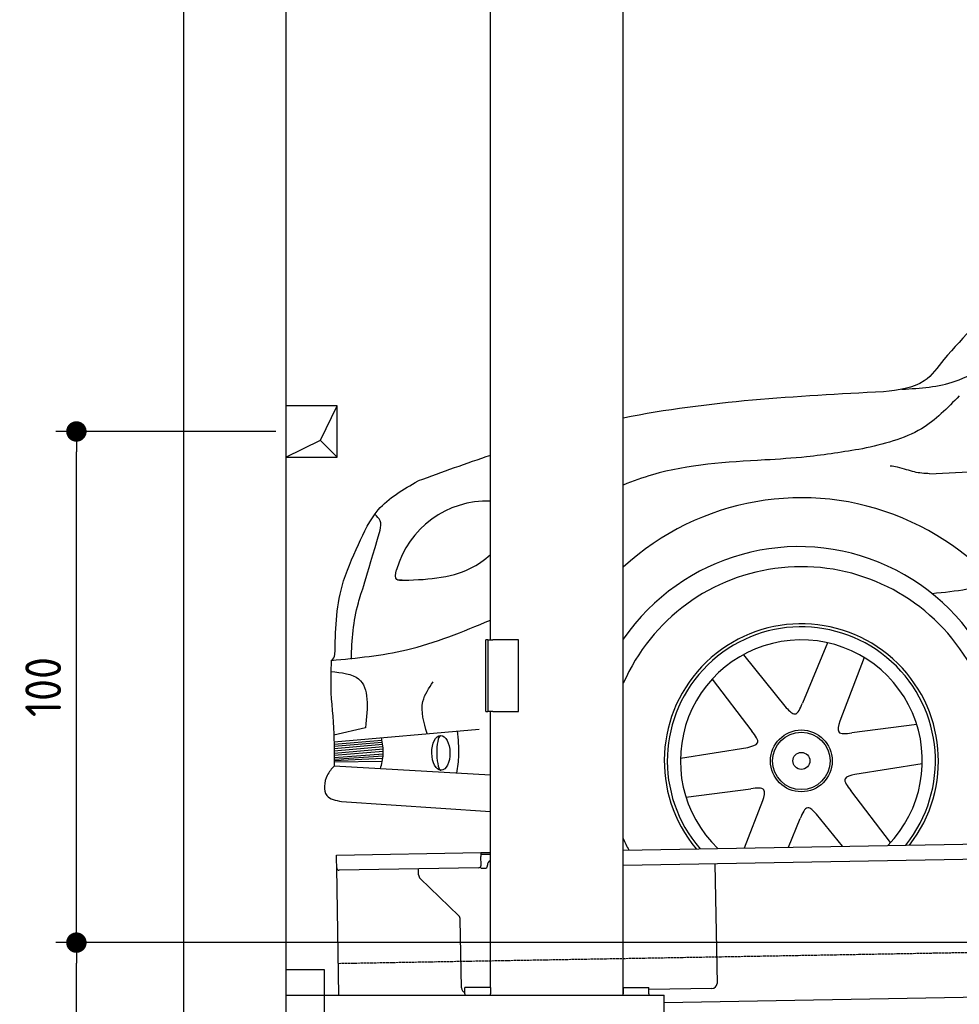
# Model space of a CAD drawing. Header units: millimetres. Extents: x 552 to 7231, y 5667 to 12136.
# Tile 2 of 6: x 552 to 2390, y 7995 to 9922. Entities that reach past the tile are written whole.
import ezdxf

# ---------------------------------------------------------------- set-up
doc = ezdxf.new("R2010")
doc.units = ezdxf.units.MM
doc.linetypes.add('GEN3', pattern=[6.25, 5, -1.25])
doc.layers.get('0').update_dxf_attribs({"lineweight": 25})
for name, color, linetype, lineweight in [('3', 6, 'GEN3', 25), ('4', 3, 'Continuous', 25), ('5', 3, 'Continuous', 25), ('breakthrough', 1, 'Continuous', 25)]:
    doc.layers.add(name, color=color, linetype=linetype, lineweight=lineweight)
doc.layers.add('Car', color=10, linetype='Continuous')
doc.styles.get("Standard").update_dxf_attribs({"font": 'ISOCP.SHX'})
doc.dimstyles.new('GEN-ISO$0', dxfattribs={"dimscale": 20, "dimtxt": 3.5, "dimasz": 2, "dimexe": 2, "dimexo": 1, "dimgap": 1.5, "dimtad": 1, "dimdec": 1, "dimlfac": 0.1, "dimdsep": 46, "dimtxsty": 'Standard', "dimblk": 'PUNKT', "dimcen": 2, "dimclrd": 256, "dimclre": 256, "dimclrt": 2, "dimadec": 0, "dimazin": 0, "dimtp": 0.1, "dimtm": 0.1, "dimtfac": 0.71, "dimtdec": 1, "dimtmove": 2, "dimatfit": 3, "dimldrblk": 'PUNKT', "dimfxl": 1, "dimtolj": 1, "dimarcsym": 0})

# ---------------------------------------------------------------- blocks, each defined once
blk = doc.blocks.new('PUNKT')
at = {"layer": '4', "color": 0, "linetype": 'ByBlock'}
blk.add_line((-0.5, 0), (-1, 0), dxfattribs=at)
at = {"layer": '4', "color": 0, "linetype": 'ByBlock', "const_width": 0.5}
blk.add_lwpolyline([(-0.25, 0, 1), (0.25, 0, 1)], format="xyb", close=True, dxfattribs=at)
blk = doc.blocks.new('*D6')
at = {"layer": '4', "lineweight": -2, "transparency": 16777216}
for p, q in [((2061.8, 8115.9), (622.8, 8115.9)), ((662.8, 6205.9), (662.8, 8075.9)), ((1052.8, 6165.9), (622.8, 6165.9))]:
    blk.add_line(p, q, dxfattribs=at)
at = {"layer": 'Defpoints', "color": 0, "transparency": 16777216}
for p in [(662.8, 8115.9), (2081.8, 8115.9), (1072.8, 6165.9)]:
    blk.add_point(p, dxfattribs=at)
at = {"layer": '4', "lineweight": -2, "transparency": 16777216, "xscale": 40, "yscale": 40, "zscale": 40}
for p, rotation in [((662.8, 8115.9), 90), ((662.8, 6165.9), 270)]:
    blk.add_blockref('PUNKT', p, dxfattribs=dict(at, rotation=rotation))
at = {"layer": '4', "color": 2, "transparency": 16777216, "insert": (597.8, 7140.9), "char_height": 70, "attachment_point": 5, "rotation": 90}
blk.add_mtext('\\A1;195', dxfattribs=at)
blk = doc.blocks.new('*D7')
at = {"layer": '4', "lineweight": -2, "transparency": 16777216}
for p, q in [((1052.8, 9115.9), (622.8, 9115.9)), ((662.8, 8155.9), (662.8, 9075.9)), ((852.8, 8115.9), (622.8, 8115.9))]:
    blk.add_line(p, q, dxfattribs=at)
at = {"layer": '4', "lineweight": -2, "transparency": 16777216, "xscale": 40, "yscale": 40, "zscale": 40}
for p, rotation in [((662.8, 9115.9), 90), ((662.8, 8115.9), 270)]:
    blk.add_blockref('PUNKT', p, dxfattribs=dict(at, rotation=rotation))
at = {"layer": '4', "color": 2, "transparency": 16777216, "insert": (597.8, 8615.9), "char_height": 70, "attachment_point": 5, "rotation": 90}
blk.add_mtext('\\A1;100', dxfattribs=at)

msp = doc.modelspace()

# ---------------------------------------------------------------- linework, layer by layer
for p, q in [((872.77, 5915.9), (872.77, 11815.9)), ((1072.77, 11615.9), (1072.77, 6165.9)), ((1472.77, 8708.02), (1472.77, 10333.02)), ((1732.77, 8013.02), (1732.77, 10333.02)), ((1467.77, 8708.02), (1463.77, 8708.02)), ((1463.77, 8568.02), (1463.77, 8708.02)), ((1467.77, 8708.02), (1477.77, 8708.02)), ((1467.77, 8708.02), (1467.77, 8568.02)), ((1527.77, 8708.02), (1477.77, 8708.02)), ((1527.77, 8568.02), (1527.77, 8708.02)), ((1463.77, 8568.02), (1467.77, 8568.02)), ((1477.77, 8568.02), (1467.77, 8568.02)), ((1472.77, 8027.85), (1472.77, 8568.02)), ((1477.77, 8568.02), (1527.77, 8568.02)), ((1732.77, 8297.07), (4392.09, 8343.49)), ((4387.61, 8313.41), (1732.77, 8267.07)), ((1171.58, 8287.28), (1454.03, 8292.21)), ((1171.72, 8279.28), (1171.58, 8287.28)), ((1454.03, 8292.21), (1464.03, 8292.38)), ((1454.03, 8292.21), (1454.17, 8284.21)), ((1464.1, 8288.38), (1454.1, 8288.21)), ((1454.47, 8267.21), (1454.17, 8284.21)), ((1464.03, 8292.38), (1472.77, 8292.53)), ((1472.77, 8288.53), (1464.1, 8288.38)), ((1172.01, 8262.28), (1171.72, 8279.28)), ((1466.99, 8266.43), (1466.97, 8267.43)), ((1911.99, 8270.2), (1916.07, 8036.23)), ((1176.36, 8013.02), (1172.01, 8262.28)), ((1449.56, 8262.12), (1177.1, 8257.37)), ((1332.28, 8248.22), (1332.08, 8260.07)), ((1457.08, 8261.26), (1462.07, 8261.34)), ((1410.76, 8168.36), (1335.34, 8241.2)), ((1416.15, 8027.51), (1413.81, 8161.34)), ((1072.77, 8063.02), (1147.77, 8063.02)), ((1147.77, 8063.02), (1147.77, 7858.02)), ((4146.36, 8039.16), (1812.77, 7998.42)), ((1472.77, 8028.02), (1422.77, 8028.02)), ((1422.77, 8016.02), (1422.77, 8028.02)), ((1422.77, 8016.02), (1422.77, 8013.02)), ((1472.77, 8027.85), (1472.77, 8016.02)), ((1472.77, 8013.02), (1472.77, 8016.02)), ((1732.77, 8028.02), (1782.77, 8028.02)), ((1732.77, 8027.85), (1732.77, 8016.02)), ((1732.77, 8013.02), (1732.77, 8016.02)), ((1782.77, 8016.02), (1782.77, 8028.02)), ((1906.25, 8026.06), (1782.77, 8023.9)), ((1782.77, 8016.02), (1782.77, 8013.02)), ((1072.77, 8013.02), (1812.77, 8013.02)), ((1812.77, 7908.02), (1812.77, 8013.02))]:
    msp.add_line(p, q)
for centre, radius, start, end in [((1449.47, 8267.12), 5, 271, 1), ((1461.99, 8266.34), 5, 271, 1), ((1476.97, 8267.6), 10, 114.78744, 181), ((1177.01, 8262.37), 5, 181, 271), ((1342.28, 8248.39), 10, 181, 226), ((1456.99, 8266.25), 5, 214.23672, 271), ((1403.81, 8161.17), 10, 1, 46), ((1906.07, 8036.06), 10, 271, 1), ((1426.15, 8027.68), 10, 181, 250.29343)]:
    msp.add_arc(centre, radius, start, end)
at = {"layer": '3'}
msp.add_line((1175.28, 8075.31), (6230.44, 8163.55), dxfattribs=at)
at = {"layer": '5'}
msp.add_line((6272.78, 8115.9), (872.77, 8115.9), dxfattribs=at)
at = {"layer": 'breakthrough'}
for p, q in [((1140.15, 9098.85), (1172.77, 9165.9)), ((1072.77, 9065.9), (1140.15, 9098.85)), ((1139.93, 9098.75), (1172.77, 9065.9))]:
    msp.add_line(p, q, dxfattribs=at)
msp.add_lwpolyline([(1172.77, 9165.9), (1072.77, 9165.9), (1072.77, 9065.9), (1172.77, 9065.9)], close=True, dxfattribs=at)
at = {"layer": 'Car'}
for p, q in [((2132.41, 8702.52), (2083.14, 8584.16)), ((1967.65, 8679.19), (2051.59, 8575.46)), ((2204.29, 8673.57), (2156.43, 8549.01)), ((1906.63, 8631.42), (1984.51, 8529.56)), ((1228.63, 8536.4), (1166.41, 8521.7)), ((1166.8, 8508.89), (1450.91, 8533.72)), ((2306.88, 8542.55), (2179.74, 8526.04)), ((1166.88, 8504.47), (1260.36, 8512.22)), ((1166.94, 8500.28), (1261.05, 8508.36)), ((1166.99, 8495.72), (1261.69, 8504.47)), ((1167.02, 8491.25), (1262.37, 8499.64)), ((1167.03, 8486.82), (1262.84, 8495.12)), ((1844.46, 8477.06), (1976.26, 8497.89)), ((1166.99, 8472.43), (1262.3, 8476.48)), ((1167.01, 8474.77), (1262.87, 8481.29)), ((1167.02, 8477.83), (1263.12, 8485.26)), ((1167.03, 8482.6), (1263.12, 8490.31)), ((1472.77, 8443.8), (1166.92, 8461.25)), ((1166.98, 8469.63), (1261.33, 8470.93)), ((2317.75, 8465.82), (2185.95, 8444.99)), ((1855.33, 8400.34), (1982.47, 8416.85)), ((2255.57, 8311.46), (2177.7, 8413.32)), ((1181.61, 8391.95), (1472.77, 8372.4)), ((1970.18, 8301.22), (2005.78, 8393.87)), ((2161.49, 8304.56), (2110.62, 8367.42)), ((2055.75, 8302.71), (2079.07, 8358.73))]:
    msp.add_line(p, q, dxfattribs=at)
for radius in [60.48, 56.18, 16.64]:
    msp.add_circle((2081.1, 8471.44), radius, dxfattribs=at)
for centre, radius, start, end in [((1466.66, 8795.65), 184.14, 88.0978, 164.35679), ((2081.1, 8471.44), 514.77, 2.02938, 132.58345), ((2076.17, 8474.51), 416.06, 345.09923, 145.62442), ((2081.1, 8471.44), 379.96, 334.71432, 156.45628), ((2081.1, 8471.44), 268.2, 322.14326, 219.85674), ((2081.1, 8471.44), 262.27, 321.0909, 220.9091), ((2081.1, 8471.44), 236.71, 315.69678, 226.30322), ((1153.38, 8680.95), 15.25, 302.25705, 354.48043), ((2081.1, 8471.44), 379.96, 203.54372, 207.28568)]:
    msp.add_arc(centre, radius, start, end, dxfattribs=at)
msp.add_ellipse((1375.83, 8487.12), major_axis=(0.59, -33.97), ratio=0.5235014, dxfattribs=at)
msp.add_ellipse((1375.82, 8487.12), major_axis=(0.07, -34.06), ratio=0.233483, start_param=3.2138645, end_param=6.3554571, dxfattribs=at)
for points, knots in [([(2883.91, 9734.03), (2787.83, 9666.36), (2604.99, 9510.96), (2439.19, 9346.66), (2359.58, 9256.77)], [0, 0, 0, 0, 35.1101955, 71.1973858, 71.1973858, 71.1973858, 71.1973858]), ([(2332.02, 9033.23), (2737.9, 9054.64), (3402.86, 9089.7), (4068.11, 9118.46), (4327.32, 9129.1), (4327.32, 9129.1), (4327.32, 9129.1), (4327.32, 9129.1), (4367.4, 9130.74), (4407.49, 9132.39), (4447.57, 9134.03)], [0, 0, 0, 0, 1219.3276324, 1997.6275195, 1997.6275195, 1997.6275195, 1997.6275251, 1997.6275251, 1997.6275251, 2117.9727988, 2117.9727988, 2117.9727988, 2117.9727988]), ([(2009.66, 9060.1), (1934.76, 9055.88), (1839.22, 9050.49), (1751.47, 9018.77), (1732.77, 9011.01)], [0, 0, 0, 0, 221.788027, 282.9235379, 282.9235379, 282.9235379, 282.9235379]), ([(1200.82, 8670.49), (1201.73, 8708.74), (1206.05, 8765.13), (1228.33, 8822.63), (1257.04, 8922.78)], [0, 0, 0, 0, 11.9611006, 18.8954237, 18.8954237, 18.8954237, 18.8954237]), ([(1294.65, 8824.78), (1344.52, 8825.84), (1411.04, 8828.77), (1460.7, 8864.44), (1472.77, 8875.19)], [0.9310276, 0.9310276, 0.9310276, 0.9310276, 15.0900716, 20.0363051, 20.0363051, 20.0363051, 20.0363051])]:
    msp.add_open_spline(points, degree=3, knots=knots, dxfattribs=at)
for points in [[(2277.98, 9198.48), (2381.94, 9214.13), (2494.87, 9287.38)], [(2359.58, 9256.77), (2321.61, 9214.94), (2241.97, 9193.55)], [(2390.12, 9185.77), (2316.01, 9121.26), (2200.41, 9081.96)], [(2200.41, 9081.96), (2091.33, 9066.29), (2009.66, 9060.1)], [(2287.11, 9041.14), (2269.08, 9045.95), (2254.94, 9048.27)], [(2332.02, 9033.23), (2302.14, 9036.71), (2287.11, 9041.14)], [(1214.65, 8894.82), (1253.31, 8962.53), (1331.11, 9019.02)], [(1257.04, 8922.78), (1257.12, 8941.25), (1246.46, 8953.86)], [(1168.56, 8679.48), (1182.56, 8813.57), (1214.65, 8894.82)], [(1300.3, 8824.91), (1289.47, 8826.02), (1289.34, 8845.3)], [(2460.04, 8819.87), (2405.55, 8807.15), (2337.13, 8798.56)], [(1161.52, 8668.05), (1308.66, 8688.65), (1472.81, 8746.88)], [(1349.06, 8524.82), (1340.81, 8587.83), (1360.86, 8626.37)], [(1160.52, 8604.56), (1166.69, 8513.2), (1166.92, 8461.25)], [(2051.59, 8575.46), (2068.59, 8563.21), (2083.14, 8584.16)], [(2156.43, 8549.01), (2154.32, 8528.16), (2179.74, 8526.04)], [(1257.78, 8456.06), (1263.08, 8484.33), (1259.47, 8516.99)], [(1407.38, 8447.53), (1411.05, 8482.65), (1408.49, 8530.01)], [(1976.26, 8497.89), (1995.37, 8506.49), (1984.51, 8529.56)], [(1166.92, 8461.25), (1153.51, 8443.03), (1152.64, 8403.62), (1181.61, 8391.95)], [(2185.95, 8444.99), (2166.84, 8436.39), (2177.7, 8413.32)], [(2005.78, 8393.87), (2007.88, 8414.72), (1982.47, 8416.85)], [(2110.62, 8367.42), (2093.62, 8379.67), (2079.07, 8358.73)]]:
    msp.add_spline(points, degree=3, dxfattribs=at)
for points in [[(2241.97, 9193.55), (2070.5, 9184.57), (1899.02, 9175.59), (1732.77, 9141.98)], [(1472.77, 9069.22), (1425.42, 9053.11), (1378.27, 9036.07), (1331.11, 9019.02)], [(1161.52, 8668.05), (1160, 8647.21), (1160.26, 8625.88), (1160.52, 8604.56)]]:
    msp.add_open_spline(points, degree=3, dxfattribs=at)
at = {"layer": 'Car', "end_tangent": (-0.9671699, -0.2541305)}
msp.add_spline([(1160.51, 8646.53), (1214.91, 8631.77), (1228.63, 8536.4)], degree=3, dxfattribs=at)

# ---------------------------------------------------------------- dimensions: what is measured, and where the dimension line sits
at = {"layer": '4'}
for base, p1, p2, picture, middle in [((662.77, 9115.9), (872.77, 8115.9), (1072.77, 9115.9), '*D7', (597.77, 8615.9)), ((662.77, 8115.9), (1072.77, 6165.9), (2081.84, 8115.9), '*D6', (597.77, 7140.9))]:
    dim = msp.add_linear_dim(base=base, p1=p1, p2=p2, angle=90, dimstyle='GEN-ISO$0', dxfattribs=at)
    dim.commit()
    dim.dimension.update_dxf_attribs({"geometry": picture, "text_midpoint": middle})

doc.saveas('drawing.dxf')
